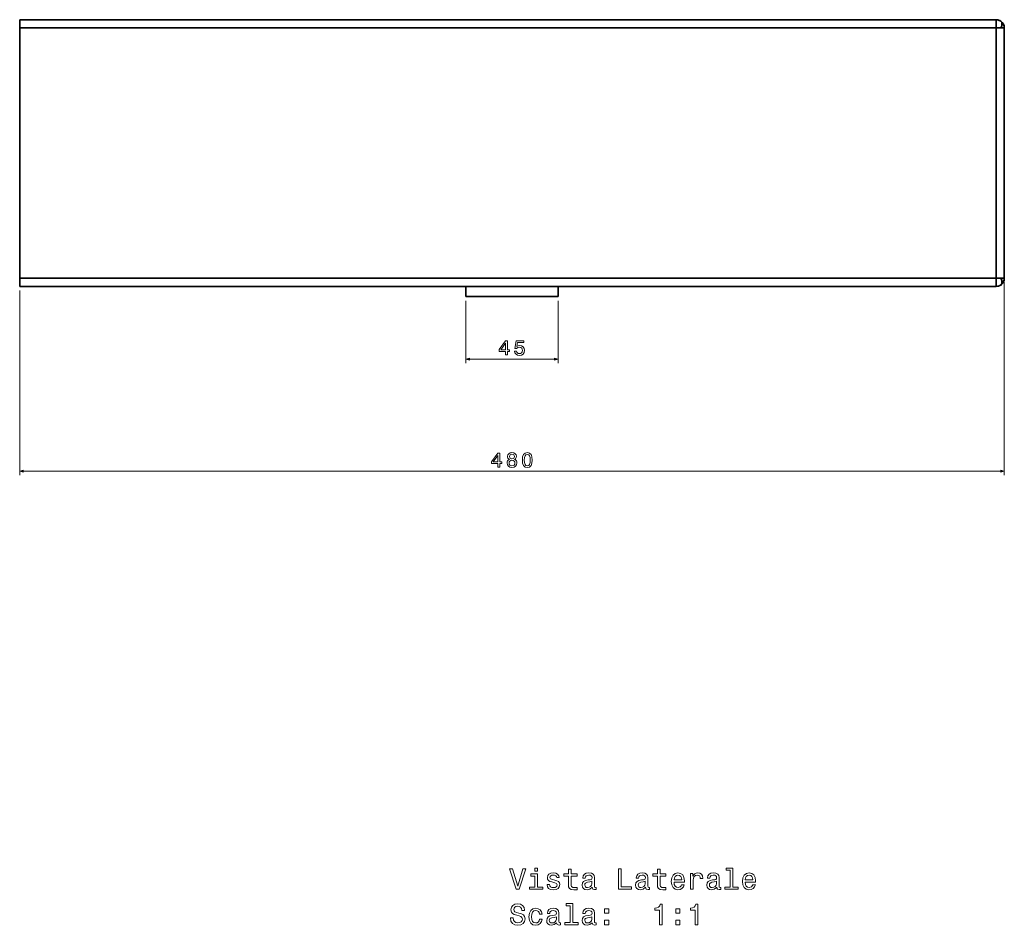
# Model space of a CAD drawing. Extents: x 86 to 2775, y -79 to 1843.
# Tile 3 of 3: x 2295 to 2775, y 997 to 1438. Entities that reach past the tile are written whole.
import ezdxf

# ---------------------------------------------------------------- set-up
doc = ezdxf.new("R2010")
doc.units = 0

msp = doc.modelspace()

# ---------------------------------------------------------------- linework, layer by layer
at = {"color": 7, "lineweight": 35}
for p, q in [((2294.53, 1438.17), (2770.53, 1438.17)), ((2294.53, 1438.17), (2770.53, 1438.17)), ((2770.53, 1434.17), (2294.53, 1434.17)), ((2294.53, 1312.17), (2294.53, 1434.17)), ((2294.53, 1434.17), (2770.53, 1434.17)), ((2294.53, 1434.17), (2294.53, 1312.17)), ((2770.53, 1312.17), (2770.53, 1434.17)), ((2770.53, 1434.17), (2770.53, 1312.17)), ((2774.53, 1312.17), (2774.53, 1434.17)), ((2774.53, 1312.17), (2774.53, 1434.17)), ((2774.53, 1434.17), (2774.53, 1312.17)), ((2774.53, 1312.17), (2774.53, 1434.17)), ((2294.53, 1312.17), (2770.53, 1312.17)), ((2770.53, 1312.17), (2294.53, 1312.17)), ((2294.53, 1308.17), (2512.03, 1308.17)), ((2294.53, 1308.17), (2314.53, 1308.17)), ((2770.53, 1308.17), (2294.53, 1308.17)), ((2294.53, 1308.17), (2770.53, 1308.17)), ((2314.53, 1308.17), (2512.03, 1308.17)), ((2557.03, 1308.17), (2770.53, 1308.17)), ((2557.03, 1308.17), (2754.53, 1308.17)), ((2512.03, 1303.17), (2557.03, 1303.17)), ((2557.03, 1303.17), (2512.03, 1303.17))]:
    msp.add_line(p, q, dxfattribs=at)
at = {"color": 7, "lineweight": 35, "ltscale": 0.1}
for p, q in [((2294.53, 1434.17), (2294.53, 1438.17)), ((2294.53, 1438.17), (2294.53, 1434.17)), ((2770.53, 1434.17), (2770.53, 1438.17)), ((2770.53, 1438.17), (2770.53, 1434.17)), ((2770.53, 1434.17), (2774.53, 1434.17)), ((2294.53, 1308.17), (2294.53, 1312.17)), ((2294.53, 1312.17), (2294.53, 1308.17)), ((2770.53, 1308.17), (2770.53, 1312.17)), ((2770.53, 1312.17), (2770.53, 1308.17)), ((2774.53, 1312.17), (2770.53, 1312.17))]:
    msp.add_line(p, q, dxfattribs=at)
at = {"color": 7, "lineweight": 35, "ltscale": 0.058337}
for p, q in [((2772.87, 1434.17), (2770.53, 1434.17)), ((2770.53, 1312.17), (2772.87, 1312.17))]:
    msp.add_line(p, q, dxfattribs=at)
at = {"color": 7, "lineweight": 35, "ltscale": 0.041663}
for p, q in [((2774.53, 1434.17), (2772.87, 1434.17)), ((2772.87, 1312.17), (2774.53, 1312.17))]:
    msp.add_line(p, q, dxfattribs=at)
at = {"color": 7, "lineweight": 13}
for p, q in [((2294.53, 1306.17), (2294.53, 1216.1)), ((2774.53, 1310.17), (2774.53, 1216.1)), ((2512.03, 1301.17), (2512.03, 1270.75)), ((2557.03, 1301.17), (2557.03, 1270.75)), ((2512.03, 1272.75), (2557.03, 1272.75)), ((2294.53, 1218.1), (2774.53, 1218.1))]:
    msp.add_line(p, q, dxfattribs=at)
at = {"color": 7, "lineweight": 35, "ltscale": 0.125009}
msp.add_line((2512.03, 1308.17), (2512.03, 1303.17), dxfattribs=at)
msp.add_line((2512.03, 1308.17), (2512.03, 1303.17), dxfattribs=at)
at = {"color": 7, "lineweight": 35, "ltscale": 0.125012}
msp.add_line((2557.03, 1308.17), (2557.03, 1303.17), dxfattribs=at)
at = {"color": 7, "lineweight": 35, "ltscale": 0.4}
msp.add_line((2754.53, 1308.17), (2770.53, 1308.17), dxfattribs=at)
at = {"color": 7, "lineweight": 13}
for points in [[(2531.35, 1274.75), (2532.26, 1274.75), (2532.26, 1276.48), (2533.26, 1276.48), (2533.26, 1277.29), (2532.26, 1277.29), (2532.26, 1281.6), (2531.34, 1281.6), (2528.28, 1277.37), (2528.28, 1276.48), (2531.35, 1276.48)], [(2529.12, 1277.29), (2531.35, 1280.43), (2531.35, 1277.29)], [(2535.77, 1276.57), (2535.99, 1275.75), (2536.49, 1275.1), (2537.21, 1274.7), (2538.14, 1274.55), (2539.16, 1274.73), (2539.96, 1275.22), (2540.46, 1276.01), (2540.65, 1277.02), (2540.48, 1277.96), (2540, 1278.69), (2539.24, 1279.17), (2538.26, 1279.34), (2537.5, 1279.22), (2536.92, 1278.88), (2537.2, 1280.77), (2540.27, 1280.77), (2540.27, 1281.6), (2536.53, 1281.6), (2535.97, 1277.89), (2536.78, 1277.89), (2537.36, 1278.36), (2538.11, 1278.53), (2538.76, 1278.42), (2539.25, 1278.1), (2539.56, 1277.6), (2539.67, 1276.97), (2539.56, 1276.33), (2539.24, 1275.84), (2538.75, 1275.53), (2538.11, 1275.41), (2537.57, 1275.49), (2537.16, 1275.72), (2536.86, 1276.08), (2536.71, 1276.57)], [(2527.62, 1220.1), (2528.53, 1220.1), (2528.53, 1221.83), (2529.52, 1221.83), (2529.52, 1222.64), (2528.53, 1222.64), (2528.53, 1226.94), (2527.61, 1226.94), (2524.54, 1222.72), (2524.54, 1221.83), (2527.62, 1221.83)], [(2525.39, 1222.64), (2527.62, 1225.77), (2527.62, 1222.64)], [(2533.28, 1223.87), (2532.77, 1223.59), (2532.42, 1223.19), (2532.19, 1222.7), (2532.12, 1222.1), (2532.29, 1221.21), (2532.75, 1220.51), (2533.51, 1220.07), (2534.53, 1219.89), (2535.55, 1220.07), (2536.31, 1220.51), (2536.77, 1221.21), (2536.95, 1222.1), (2536.86, 1222.7), (2536.65, 1223.19), (2536.29, 1223.59), (2535.79, 1223.87), (2536.19, 1224.11), (2536.47, 1224.44), (2536.64, 1224.85), (2536.7, 1225.34), (2536.54, 1226.06), (2536.12, 1226.63), (2535.43, 1227.01), (2534.53, 1227.15), (2533.63, 1227.01), (2532.94, 1226.63), (2532.51, 1226.06), (2532.36, 1225.34), (2532.41, 1224.85), (2532.58, 1224.44)], [(2533.31, 1225.26), (2533.4, 1225.7), (2533.64, 1226.05), (2534.02, 1226.26), (2534.53, 1226.34), (2535.04, 1226.26), (2535.42, 1226.05), (2535.66, 1225.7), (2535.76, 1225.26), (2535.66, 1224.81), (2535.42, 1224.45), (2535.04, 1224.22), (2534.53, 1224.15), (2534.02, 1224.23), (2533.64, 1224.45), (2533.4, 1224.81)], [(2539.58, 1223.52), (2539.73, 1221.93), (2540.2, 1220.8), (2540.96, 1220.12), (2542.01, 1219.89), (2543.05, 1220.12), (2543.8, 1220.8), (2544.27, 1221.93), (2544.43, 1223.52), (2544.27, 1225.09), (2544.07, 1225.71), (2543.8, 1226.23), (2543.05, 1226.91), (2542.01, 1227.15), (2540.96, 1226.91), (2540.2, 1226.22), (2539.73, 1225.09)], [(2540.54, 1223.52), (2540.63, 1224.74), (2540.88, 1225.61), (2541.33, 1226.13), (2542.01, 1226.31), (2542.67, 1226.13), (2543.13, 1225.61), (2543.38, 1224.74), (2543.46, 1223.52), (2543.38, 1222.28), (2543.13, 1221.41), (2542.67, 1220.89), (2542.01, 1220.72), (2541.33, 1220.89), (2540.88, 1221.41), (2540.63, 1222.28)], [(2533.09, 1222.12), (2533.18, 1222.66), (2533.48, 1223.06), (2533.93, 1223.32), (2534.53, 1223.41), (2535.13, 1223.32), (2535.58, 1223.06), (2535.88, 1222.66), (2535.98, 1222.12), (2535.88, 1221.55), (2535.58, 1221.11), (2535.13, 1220.83), (2534.53, 1220.74), (2533.93, 1220.83), (2533.48, 1221.11), (2533.18, 1221.55)], [(2539.83, 1024.31), (2537.33, 1015.8), (2534.75, 1024.31), (2533.38, 1024.31), (2536.61, 1014.3), (2538.05, 1014.3), (2541.2, 1024.31)], [(2546.94, 1024.64), (2545.6, 1024.64), (2545.6, 1023.2), (2546.94, 1023.2)], [(2562.07, 1020.69), (2562.07, 1016.82), (2562.15, 1015.56), (2562.56, 1014.7), (2563.36, 1014.2), (2564.73, 1014.02), (2566.23, 1014.09), (2566.23, 1015.19), (2565.14, 1015.1), (2564.14, 1015.22), (2563.61, 1015.58), (2563.38, 1016.18), (2563.34, 1017.03), (2563.34, 1020.69), (2566.23, 1020.69), (2566.23, 1021.78), (2563.34, 1021.78), (2563.34, 1024.04), (2562.07, 1024.04), (2562.07, 1021.78), (2559.88, 1021.78), (2559.88, 1020.69)], [(2586.45, 1014.3), (2592.87, 1014.3), (2592.87, 1015.51), (2587.77, 1015.51), (2587.77, 1024.3), (2586.45, 1024.3)], [(2605.44, 1020.69), (2605.44, 1016.82), (2605.53, 1015.56), (2605.93, 1014.7), (2606.74, 1014.2), (2608.11, 1014.02), (2609.6, 1014.09), (2609.6, 1015.19), (2608.51, 1015.1), (2607.51, 1015.22), (2606.98, 1015.58), (2606.75, 1016.18), (2606.71, 1017.03), (2606.71, 1020.69), (2609.6, 1020.69), (2609.6, 1021.78), (2606.71, 1021.78), (2606.71, 1024.04), (2605.44, 1024.04), (2605.44, 1021.78), (2603.25, 1021.78), (2603.25, 1020.69)], [(2640.96, 1023.58), (2640.96, 1015.36), (2638.35, 1015.36), (2638.35, 1014.3), (2644.82, 1014.3), (2644.82, 1015.36), (2642.23, 1015.36), (2642.23, 1024.64), (2638.97, 1024.64), (2638.97, 1023.58)], [(2546.89, 1015.36), (2546.89, 1021.78), (2543.64, 1021.78), (2543.64, 1020.69), (2545.63, 1020.69), (2545.63, 1015.36), (2543.03, 1015.36), (2543.03, 1014.3), (2549.52, 1014.3), (2549.52, 1015.36)], [(2555.48, 1018.81), (2554.26, 1019.09), (2553.35, 1019.43), (2553.05, 1020.1), (2553.13, 1020.58), (2553.44, 1020.92), (2553.93, 1021.14), (2554.63, 1021.23), (2555.31, 1021.14), (2555.84, 1020.88), (2556.19, 1020.49), (2556.33, 1019.97), (2557.57, 1019.97), (2557.57, 1020), (2557.36, 1020.94), (2556.77, 1021.67), (2555.84, 1022.14), (2554.63, 1022.31), (2553.41, 1022.14), (2552.51, 1021.66), (2551.95, 1020.95), (2551.78, 1020.06), (2551.91, 1019.2), (2552.31, 1018.59), (2552.98, 1018.16), (2553.94, 1017.86), (2555.35, 1017.51), (2556.22, 1017.15), (2556.45, 1016.86), (2556.53, 1016.43), (2556.41, 1015.9), (2556.06, 1015.49), (2555.5, 1015.23), (2554.75, 1015.15), (2553.96, 1015.23), (2553.38, 1015.54), (2552.99, 1016.03), (2552.83, 1016.7), (2551.61, 1016.7), (2551.81, 1015.55), (2552.4, 1014.71), (2553.34, 1014.21), (2554.63, 1014.02), (2555.99, 1014.21), (2556.98, 1014.71), (2557.59, 1015.52), (2557.8, 1016.57), (2557.64, 1017.48), (2557.2, 1018.1), (2556.46, 1018.5)], [(2573.64, 1015.31), (2573.64, 1015.26), (2573.71, 1014.77), (2573.93, 1014.43), (2574.83, 1014.15), (2575.54, 1014.27), (2575.54, 1015.25), (2575.24, 1015.2), (2574.83, 1015.39), (2574.76, 1015.97), (2574.76, 1019.97), (2574.59, 1021), (2574.09, 1021.72), (2573.21, 1022.15), (2571.97, 1022.31), (2570.76, 1022.14), (2569.86, 1021.65), (2569.3, 1020.88), (2569.11, 1019.87), (2569.11, 1019.79), (2570.25, 1019.79), (2570.35, 1020.39), (2570.67, 1020.82), (2571.19, 1021.08), (2571.92, 1021.18), (2572.63, 1021.11), (2573.13, 1020.9), (2573.44, 1020.52), (2573.54, 1020), (2573.48, 1019.4), (2573.25, 1019.09), (2572.67, 1018.95), (2571.59, 1018.84), (2570.35, 1018.58), (2569.47, 1018.12), (2568.96, 1017.39), (2568.8, 1016.33), (2568.94, 1015.38), (2569.39, 1014.67), (2570.11, 1014.22), (2571.1, 1014.07), (2572.44, 1014.37)], [(2573.49, 1017.01), (2573.32, 1016.26), (2572.86, 1015.68), (2572.17, 1015.31), (2571.32, 1015.18), (2570.77, 1015.25), (2570.38, 1015.48), (2570.14, 1015.88), (2570.06, 1016.44), (2570.12, 1016.95), (2570.35, 1017.31), (2571.28, 1017.71), (2572.44, 1017.88), (2573.49, 1018.23)], [(2599.66, 1015.31), (2599.66, 1015.26), (2599.73, 1014.77), (2599.95, 1014.43), (2600.86, 1014.15), (2601.56, 1014.27), (2601.56, 1015.25), (2601.26, 1015.2), (2600.86, 1015.39), (2600.79, 1015.97), (2600.79, 1019.97), (2600.61, 1021), (2600.11, 1021.72), (2599.23, 1022.15), (2597.99, 1022.31), (2596.78, 1022.14), (2595.89, 1021.65), (2595.32, 1020.88), (2595.14, 1019.87), (2595.14, 1019.79), (2596.28, 1019.79), (2596.38, 1020.39), (2596.69, 1020.82), (2597.21, 1021.08), (2597.95, 1021.18), (2598.65, 1021.11), (2599.16, 1020.9), (2599.46, 1020.52), (2599.56, 1020), (2599.5, 1019.4), (2599.27, 1019.09), (2598.7, 1018.95), (2597.62, 1018.84), (2596.38, 1018.58), (2595.5, 1018.12), (2594.98, 1017.39), (2594.82, 1016.33), (2594.96, 1015.38), (2595.41, 1014.67), (2596.13, 1014.22), (2597.13, 1014.07), (2598.47, 1014.37)], [(2599.52, 1017.01), (2599.34, 1016.26), (2598.88, 1015.68), (2598.19, 1015.31), (2597.34, 1015.18), (2596.79, 1015.25), (2596.41, 1015.48), (2596.16, 1015.88), (2596.09, 1016.44), (2596.15, 1016.95), (2596.38, 1017.31), (2597.3, 1017.71), (2598.47, 1017.88), (2599.52, 1018.23)], [(2613.52, 1017.8), (2618.6, 1017.8), (2618.61, 1018.39), (2618.38, 1020.05), (2617.75, 1021.29), (2616.74, 1022.03), (2615.4, 1022.31), (2614.09, 1022.02), (2613.08, 1021.21), (2612.43, 1019.9), (2612.2, 1018.17), (2612.41, 1016.4), (2613.06, 1015.1), (2614.06, 1014.3), (2615.35, 1014.02), (2616.48, 1014.21), (2617.4, 1014.7), (2618.08, 1015.48), (2618.47, 1016.52), (2617.21, 1016.52), (2616.95, 1015.94), (2616.58, 1015.51), (2615.51, 1015.16), (2614.69, 1015.32), (2614.07, 1015.82), (2613.67, 1016.65), (2613.52, 1017.75)], [(2613.52, 1018.86), (2613.68, 1019.86), (2614.07, 1020.59), (2614.66, 1021.04), (2615.44, 1021.2), (2616.2, 1021.04), (2616.79, 1020.59), (2617.15, 1019.86), (2617.28, 1018.86)], [(2621.56, 1014.3), (2622.83, 1014.3), (2622.83, 1018.72), (2622.96, 1019.79), (2623.35, 1020.55), (2623.98, 1021.01), (2624.83, 1021.17), (2625.47, 1021.07), (2625.94, 1020.78), (2626.23, 1020.29), (2626.33, 1019.63), (2627.62, 1019.63), (2627.44, 1020.8), (2626.97, 1021.63), (2626.17, 1022.14), (2625.09, 1022.31), (2624.36, 1022.19), (2623.72, 1021.9), (2623.16, 1021.41), (2622.72, 1020.75), (2622.72, 1022.03), (2621.56, 1022.03)], [(2634.36, 1015.31), (2634.36, 1015.26), (2634.43, 1014.77), (2634.65, 1014.43), (2635.55, 1014.15), (2636.26, 1014.27), (2636.26, 1015.25), (2635.96, 1015.2), (2635.55, 1015.39), (2635.48, 1015.97), (2635.48, 1019.97), (2635.31, 1021), (2634.81, 1021.72), (2633.93, 1022.15), (2632.69, 1022.31), (2631.48, 1022.14), (2630.58, 1021.65), (2630.02, 1020.88), (2629.83, 1019.87), (2629.83, 1019.79), (2630.97, 1019.79), (2631.07, 1020.39), (2631.39, 1020.82), (2631.91, 1021.08), (2632.64, 1021.18), (2633.35, 1021.11), (2633.85, 1020.9), (2634.16, 1020.52), (2634.26, 1020), (2634.2, 1019.4), (2633.97, 1019.09), (2633.39, 1018.95), (2632.31, 1018.84), (2631.07, 1018.58), (2630.19, 1018.12), (2629.68, 1017.39), (2629.52, 1016.33), (2629.66, 1015.38), (2630.11, 1014.67), (2630.83, 1014.22), (2631.82, 1014.07), (2633.16, 1014.37)], [(2634.21, 1017.01), (2634.04, 1016.26), (2633.58, 1015.68), (2632.89, 1015.31), (2632.04, 1015.18), (2631.49, 1015.25), (2631.1, 1015.48), (2630.86, 1015.88), (2630.79, 1016.44), (2630.84, 1016.95), (2631.07, 1017.31), (2632, 1017.71), (2633.16, 1017.88), (2634.21, 1018.23)], [(2648.22, 1017.8), (2653.29, 1017.8), (2653.31, 1018.39), (2653.08, 1020.05), (2652.44, 1021.29), (2651.43, 1022.03), (2650.09, 1022.31), (2648.78, 1022.02), (2647.77, 1021.21), (2647.13, 1019.9), (2646.9, 1018.17), (2647.11, 1016.4), (2647.76, 1015.1), (2648.75, 1014.3), (2650.05, 1014.02), (2651.17, 1014.21), (2652.1, 1014.7), (2652.77, 1015.48), (2653.16, 1016.52), (2651.91, 1016.52), (2651.65, 1015.94), (2651.28, 1015.51), (2650.21, 1015.16), (2649.39, 1015.32), (2648.77, 1015.82), (2648.36, 1016.65), (2648.22, 1017.75)], [(2648.22, 1018.86), (2648.38, 1019.86), (2648.77, 1020.59), (2649.36, 1021.04), (2650.14, 1021.2), (2650.9, 1021.04), (2651.49, 1020.59), (2651.85, 1019.86), (2651.98, 1018.86)], [(2535.05, 1000.32), (2533.74, 1000.32), (2534.03, 998.79), (2534.75, 997.67), (2535.86, 996.99), (2537.36, 996.75), (2538.84, 996.98), (2539.95, 997.61), (2540.66, 998.6), (2540.92, 999.92), (2540.7, 1001.1), (2540.09, 1001.86), (2539.11, 1002.37), (2537.8, 1002.74), (2536.68, 1003.01), (2535.94, 1003.33), (2535.53, 1003.79), (2535.4, 1004.51), (2535.53, 1005.16), (2535.9, 1005.65), (2536.48, 1005.98), (2537.27, 1006.1), (2538.08, 1005.95), (2538.71, 1005.56), (2539.13, 1004.92), (2539.33, 1004.04), (2540.64, 1004.04), (2540.64, 1004.07), (2540.41, 1005.42), (2539.73, 1006.43), (2538.67, 1007.06), (2537.23, 1007.28), (2535.93, 1007.06), (2534.92, 1006.46), (2534.27, 1005.52), (2534.04, 1004.31), (2534.23, 1003.23), (2534.78, 1002.5), (2535.64, 1002.01), (2536.82, 1001.63), (2537.99, 1001.3), (2538.87, 1000.98), (2539.4, 1000.52), (2539.59, 999.77), (2539.42, 999.01), (2538.97, 998.43), (2538.29, 998.07), (2537.41, 997.96), (2536.43, 998.12), (2535.68, 998.58), (2535.21, 999.33)], [(2547.95, 1002.19), (2549.2, 1002.19), (2548.94, 1003.35), (2548.32, 1004.25), (2547.36, 1004.82), (2546.1, 1005.03), (2544.72, 1004.74), (2543.67, 1003.94), (2543, 1002.63), (2542.77, 1000.87), (2542.99, 999.12), (2543.64, 997.83), (2544.66, 997.02), (2546.06, 996.75), (2547.3, 996.96), (2548.26, 997.57), (2548.93, 998.52), (2549.21, 999.79), (2548, 999.79), (2547.79, 998.98), (2547.38, 998.37), (2546.81, 998), (2546.1, 997.88), (2545.22, 998.07), (2544.59, 998.65), (2544.2, 999.58), (2544.07, 1000.91), (2544.2, 1002.21), (2544.6, 1003.14), (2545.25, 1003.72), (2546.1, 1003.92), (2546.85, 1003.79), (2547.41, 1003.46), (2547.79, 1002.91)], [(2556.29, 998.03), (2556.29, 997.99), (2556.36, 997.5), (2556.58, 997.15), (2557.49, 996.88), (2558.19, 996.99), (2558.19, 997.97), (2557.89, 997.93), (2557.49, 998.12), (2557.41, 998.69), (2557.41, 1002.7), (2557.24, 1003.72), (2556.74, 1004.44), (2555.86, 1004.87), (2554.62, 1005.03), (2553.41, 1004.86), (2552.51, 1004.37), (2551.95, 1003.6), (2551.77, 1002.6), (2551.77, 1002.51), (2552.9, 1002.51), (2553, 1003.12), (2553.32, 1003.55), (2553.84, 1003.81), (2554.57, 1003.91), (2555.28, 1003.84), (2555.79, 1003.62), (2556.09, 1003.24), (2556.19, 1002.73), (2556.13, 1002.12), (2555.9, 1001.82), (2555.32, 1001.67), (2554.24, 1001.56), (2553, 1001.3), (2552.13, 1000.84), (2551.61, 1000.12), (2551.45, 999.05), (2551.59, 998.1), (2552.04, 997.39), (2552.76, 996.95), (2553.75, 996.79), (2555.09, 997.09)], [(2562.89, 1006.3), (2562.89, 998.09), (2560.28, 998.09), (2560.28, 997.02), (2566.75, 997.02), (2566.75, 998.09), (2564.16, 998.09), (2564.16, 1007.37), (2560.9, 1007.37), (2560.9, 1006.3)], [(2573.64, 998.03), (2573.64, 997.99), (2573.71, 997.5), (2573.93, 997.15), (2574.83, 996.88), (2575.54, 996.99), (2575.54, 997.97), (2575.24, 997.93), (2574.83, 998.12), (2574.76, 998.69), (2574.76, 1002.7), (2574.59, 1003.72), (2574.09, 1004.44), (2573.21, 1004.87), (2571.97, 1005.03), (2570.76, 1004.86), (2569.86, 1004.37), (2569.3, 1003.6), (2569.11, 1002.6), (2569.11, 1002.51), (2570.25, 1002.51), (2570.35, 1003.12), (2570.67, 1003.55), (2571.19, 1003.81), (2571.92, 1003.91), (2572.63, 1003.84), (2573.13, 1003.62), (2573.44, 1003.24), (2573.54, 1002.73), (2573.48, 1002.12), (2573.25, 1001.82), (2572.67, 1001.67), (2571.59, 1001.56), (2570.35, 1001.3), (2569.47, 1000.84), (2568.96, 1000.12), (2568.8, 999.05), (2568.94, 998.1), (2569.39, 997.39), (2570.11, 996.95), (2571.1, 996.79), (2572.44, 997.09)], [(2579.7, 1002.61), (2581.69, 1002.61), (2581.69, 1004.76), (2579.7, 1004.76)], [(2606.46, 997.02), (2607.77, 997.02), (2607.77, 1007.09), (2606.79, 1007.09), (2606.53, 1006.21), (2606.02, 1005.62), (2605.22, 1005.28), (2604.13, 1005.16), (2604.13, 1004.14), (2606.46, 1004.14)], [(2614.4, 1002.61), (2616.39, 1002.61), (2616.39, 1004.76), (2614.4, 1004.76)], [(2623.81, 997.02), (2625.12, 997.02), (2625.12, 1007.09), (2624.14, 1007.09), (2623.88, 1006.21), (2623.36, 1005.62), (2622.57, 1005.28), (2621.48, 1005.16), (2621.48, 1004.14), (2623.81, 1004.14)], [(2556.15, 999.73), (2555.97, 998.98), (2555.51, 998.4), (2554.82, 998.03), (2553.97, 997.9), (2553.42, 997.97), (2553.03, 998.2), (2552.79, 998.6), (2552.72, 999.17), (2552.77, 999.67), (2553, 1000.03), (2553.93, 1000.43), (2555.09, 1000.61), (2556.15, 1000.95)], [(2573.49, 999.73), (2573.32, 998.98), (2572.86, 998.4), (2572.17, 998.03), (2571.32, 997.9), (2570.77, 997.97), (2570.38, 998.2), (2570.14, 998.6), (2570.06, 999.17), (2570.12, 999.67), (2570.35, 1000.03), (2571.28, 1000.43), (2572.44, 1000.61), (2573.49, 1000.95)], [(2579.7, 997.02), (2581.69, 997.02), (2581.69, 999.17), (2579.7, 999.17)], [(2614.4, 997.02), (2616.39, 997.02), (2616.39, 999.17), (2614.4, 999.17)]]:
    msp.add_lwpolyline(points, close=True, dxfattribs=at)
for points in [[(2513.97, 1273.27), (2512.03, 1272.75), (2513.97, 1272.23)], [(2555.1, 1272.23), (2557.03, 1272.75), (2555.1, 1273.27)], [(2296.47, 1218.61), (2294.53, 1218.1), (2296.47, 1217.58)], [(2772.6, 1217.58), (2774.53, 1218.1), (2772.6, 1218.61)]]:
    msp.add_lwpolyline(points, dxfattribs=at)
at = {"color": 7, "lineweight": 35}
for centre, start, end in [((2770.53, 1434.17), 54.3102, 90), ((2770.53, 1434.17), 360, 90), ((2770.53, 1434.17), 360, 54.2353), ((2770.53, 1434.17), 360, 54.3102), ((2770.53, 1434.17), 360, 54.1581), ((2770.53, 1312.17), 270, 0), ((2770.53, 1312.17), 270, 0), ((2770.53, 1312.17), 305.6898, 0), ((2770.53, 1312.17), 305.6898, 0), ((2770.53, 1312.17), 270, 305.6898), ((2770.53, 1312.17), 270, 305.6898)]:
    msp.add_arc(centre, 4, start, end, dxfattribs=at)
for centre, major_axis, start_param, end_param in [((2770.53, 1434.17), (-2.33, -3.25), 1.918087, 3.141593), ((2770.53, 1434.17), (-2.33, -3.25), 1.918087, 3.141593), ((2770.53, 1312.17), (2.33, -3.25), 0, 1.223506), ((2770.53, 1312.17), (2.33, -3.25), 0, 1.223506)]:
    msp.add_ellipse(centre, major_axis=major_axis, ratio=0.503912, start_param=start_param, end_param=end_param, dxfattribs=at)

doc.saveas('drawing.dxf')
